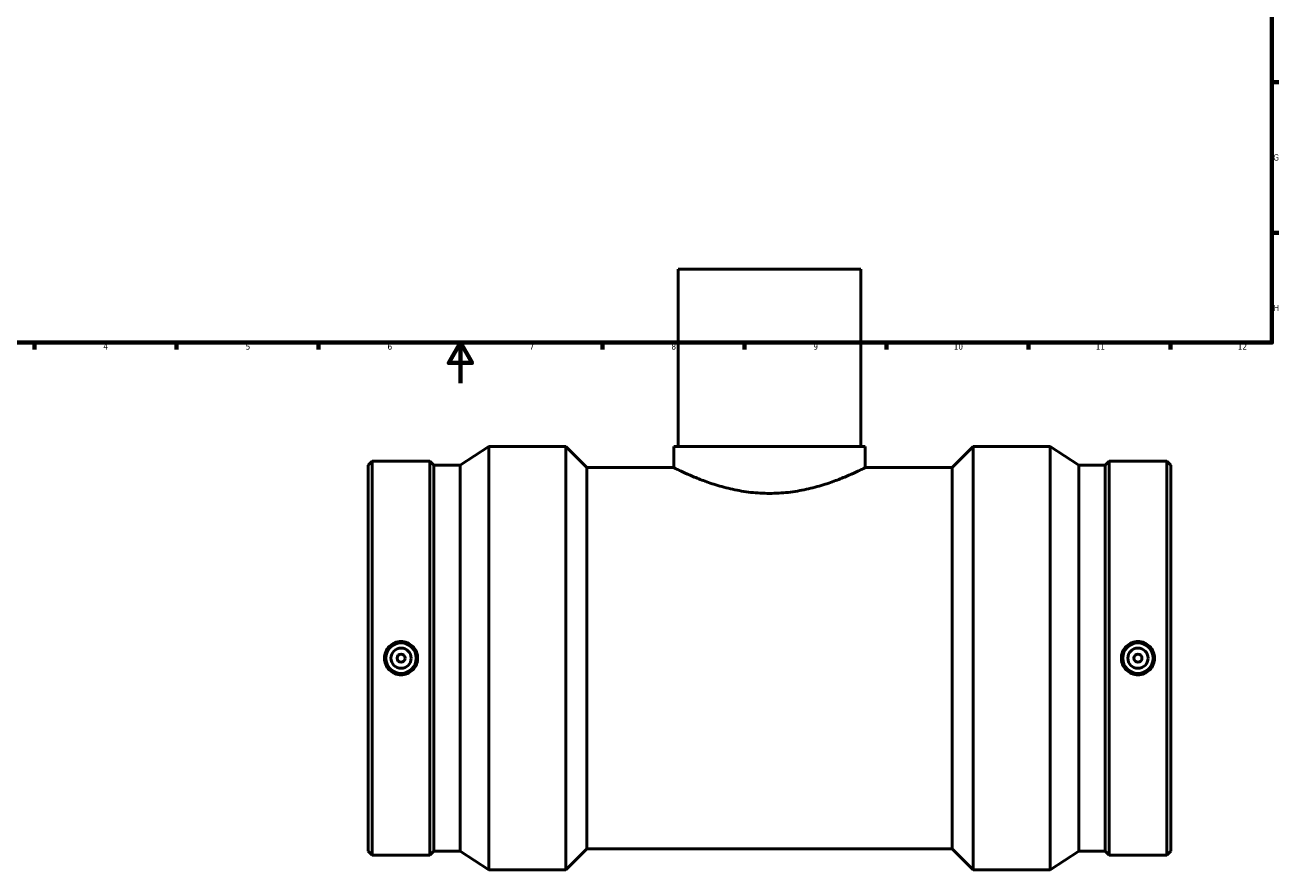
# Model space of a CAD drawing. Header units: millimetres. Extents: x -353 to 1541, y -240 to 1217.
# Tile 2 of 7: x 206 to 824, y -240 to 177. Entities that reach past the tile are written whole.
import ezdxf

# ---------------------------------------------------------------- set-up
doc = ezdxf.new("R2010")
doc.units = ezdxf.units.MM
doc.layers.add('Border (ANSI)', color=7, linetype='Continuous', lineweight=70)
doc.layers.add('Visible (ANSI)', color=7, linetype='Continuous', lineweight=50)
doc.styles.add('Note Text (ANSI)', font='tahoma.ttf')

# ---------------------------------------------------------------- blocks, each defined once
blk = doc.blocks.new('Borders Default Border')
at = {"layer": 'Border (ANSI)'}
for p, q in [((821, 148.5), (824.45, 148.5)), ((821, 74.25), (824.45, 74.25)), ((210.25, 20), (210.25, 16.55)), ((280.33, 20), (280.33, 16.55)), ((350.42, 20), (350.42, 16.55)), ((490.58, 20), (490.58, 16.55)), ((560.67, 20), (560.67, 16.55)), ((630.75, 20), (630.75, 16.55)), ((700.83, 20), (700.83, 16.55)), ((770.92, 20), (770.92, 16.55))]:
    blk.add_line(p, q, dxfattribs=at)
at = {"layer": 'Border (ANSI)', "flags": 128}
for points in [[(20, 20), (20, 574), (821, 574), (821, 20), (20, 20)], [(420.5, 0), (420.5, 20), (414.73, 10), (426.27, 10), (420.5, 20)]]:
    blk.add_lwpolyline(points, dxfattribs=at)
at = {"layer": 'Border (ANSI)', "color": 230, "true_color": 0xff0080, "attachment_point": 7, "style": 'Note Text (ANSI)'}
for s, insert, char_height in [('G', (821.66, 109.79), 3.05), ('H', (821.81, 35.6), 3.05), ('4', (244.23, 16.55), 3.05), ('5', (314.48, 16.49), 3.05), ('6', (384.49, 16.49), 3.05), ('7', (454.6, 16.55), 3.05), ('8', (524.63, 16.48), 3.05), ('9', (594.7, 16.49), 3.05), ('10', (663.96, 16.49), 3.048), ('11', (734.04, 16.55), 3.048), ('12', (804.13, 16.55), 3.048)]:
    blk.add_mtext(s, dxfattribs=dict(at, insert=insert, char_height=char_height))

msp = doc.modelspace()

# ---------------------------------------------------------------- linework, layer by layer
at = {"layer": 'Visible (ANSI)'}
for p, q in [((618.031, 56.279), (528.031, 56.279)), ((528.031, 56.279), (528.031, -31.221)), ((618.031, 56.279), (618.031, -31.221)), ((420.298, -40.48), (434.431, -31.221)), ((434.431, -240.221), (434.431, -31.221)), ((434.431, -31.221), (472.491, -31.221)), ((472.491, -240.221), (472.491, -31.221)), ((482.941, -41.671), (472.491, -31.221)), ((525.781, -31.221), (620.281, -31.221)), ((525.781, -31.221), (525.781, -41.671)), ((620.281, -31.221), (620.281, -41.671)), ((663.121, -41.671), (673.571, -31.221)), ((673.571, -240.221), (673.571, -31.221)), ((673.571, -31.221), (711.631, -31.221)), ((711.631, -240.221), (711.631, -31.221)), ((725.765, -40.48), (711.631, -31.221)), ((375.031, -40.48), (376.975, -38.536)), ((375.031, -230.963), (375.031, -40.48)), ((376.975, -232.906), (376.975, -38.536)), ((376.975, -38.536), (405.421, -38.536)), ((405.421, -232.906), (405.421, -38.536)), ((407.365, -40.48), (405.421, -38.536)), ((407.365, -230.963), (407.365, -40.48)), ((407.365, -40.48), (420.298, -40.48)), ((420.298, -230.963), (420.298, -40.48)), ((482.941, -229.771), (482.941, -41.671)), ((482.941, -41.671), (525.781, -41.671)), ((620.281, -41.671), (663.121, -41.671)), ((663.121, -229.771), (663.121, -41.671)), ((725.765, -230.963), (725.765, -40.48)), ((725.765, -40.48), (738.698, -40.48)), ((738.698, -40.48), (740.642, -38.536)), ((738.698, -230.963), (738.698, -40.48)), ((740.642, -232.906), (740.642, -38.536)), ((740.642, -38.536), (769.088, -38.536)), ((769.088, -232.906), (769.088, -38.536)), ((771.031, -40.48), (769.088, -38.536)), ((771.031, -230.963), (771.031, -40.48)), ((375.031, -230.963), (376.975, -232.906)), ((376.975, -232.906), (405.421, -232.906)), ((407.365, -230.963), (405.421, -232.906)), ((407.365, -230.963), (420.298, -230.963)), ((420.298, -230.963), (434.431, -240.221)), ((482.941, -229.771), (472.491, -240.221)), ((482.941, -229.771), (663.121, -229.771)), ((663.121, -229.771), (673.571, -240.221)), ((725.765, -230.963), (711.631, -240.221)), ((725.765, -230.963), (738.698, -230.963)), ((738.698, -230.963), (740.642, -232.906)), ((740.642, -232.906), (769.088, -232.906)), ((771.031, -230.963), (769.088, -232.906)), ((434.431, -240.221), (472.491, -240.221)), ((673.571, -240.221), (711.631, -240.221))]:
    msp.add_line(p, q, dxfattribs=at)
for centre, radius in [((391.198, -135.721), 7.5), ((754.865, -135.721), 7.5), ((391.198, -135.721), 5), ((391.198, -135.721), 2), ((754.865, -135.721), 5), ((754.865, -135.721), 2)]:
    msp.add_circle(centre, radius, dxfattribs=at)
for points, knots in [([(620.281, -41.671), (620.281, -41.671), (619.986, -41.821), (618.764, -42.426), (617.836, -42.882), (615.407, -44.029), (613.904, -44.721), (610.454, -46.218), (608.507, -47.021), (604.372, -48.593), (602.033, -49.419), (596.929, -50.998), (594.164, -51.748), (588.366, -53.017), (585.327, -53.534), (579.176, -54.227), (576.063, -54.402), (569.999, -54.402), (566.887, -54.227), (560.735, -53.534), (557.697, -53.017), (551.899, -51.748), (549.133, -50.998), (544.029, -49.419), (541.691, -48.593), (537.556, -47.021), (535.609, -46.218), (532.158, -44.721), (530.655, -44.029), (528.226, -42.882), (527.299, -42.426), (526.076, -41.821), (525.781, -41.671), (525.781, -41.671)], [7.2665947, 7.2665947, 7.2665947, 7.2665947, 8.1736518, 8.1736518, 9.080709, 9.080709, 9.9877662, 9.9877662, 10.8948234, 10.8948234, 11.8044149, 11.8044149, 12.7140064, 12.7140064, 13.6235978, 13.6235978, 14.5331893, 14.5331893, 15.4427808, 15.4427808, 16.3523723, 16.3523723, 17.2619638, 17.2619638, 18.1715553, 18.1715553, 19.0786125, 19.0786125, 19.9856697, 19.9856697, 20.8927268, 20.8927268, 21.799784, 21.799784, 21.799784, 21.799784]), ([(391.198, -127.507), (392.228, -127.507), (393.327, -127.714), (395.345, -128.556), (396.265, -129.189), (397.716, -130.649), (398.344, -131.572), (399.177, -133.593), (399.382, -134.692), (399.382, -136.751), (399.177, -137.849), (398.344, -139.87), (397.716, -140.793), (396.265, -142.253), (395.345, -142.887), (393.327, -143.728), (392.228, -143.935), (390.167, -143.935), (389.069, -143.728), (387.051, -142.887), (386.13, -142.253), (384.679, -140.793), (384.051, -139.87), (383.219, -137.849), (383.014, -136.751), (383.014, -134.692), (383.219, -133.593), (384.051, -131.572), (384.679, -130.649), (386.13, -129.189), (387.051, -128.556), (389.069, -127.714), (390.167, -127.507), (391.198, -127.507)], [0, 0, 0, 0, 0.3091333, 0.3091333, 0.6182666, 0.6182666, 0.9271367, 0.9271367, 1.2360068, 1.2360068, 1.5448769, 1.5448769, 1.8537471, 1.8537471, 2.1628804, 2.1628804, 2.4720137, 2.4720137, 2.781147, 2.781147, 3.0902803, 3.0902803, 3.3991504, 3.3991504, 3.7080205, 3.7080205, 4.0168906, 4.0168906, 4.3257607, 4.3257607, 4.634894, 4.634894, 4.9440273, 4.9440273, 4.9440273, 4.9440273]), ([(754.865, -143.935), (753.834, -143.935), (752.736, -143.728), (750.717, -142.887), (749.797, -142.253), (748.346, -140.793), (747.718, -139.87), (746.885, -137.849), (746.681, -136.751), (746.681, -134.692), (746.885, -133.593), (747.718, -131.572), (748.346, -130.649), (749.797, -129.189), (750.717, -128.556), (752.736, -127.714), (753.834, -127.507), (755.895, -127.507), (756.993, -127.714), (759.012, -128.556), (759.932, -129.189), (761.383, -130.649), (762.011, -131.572), (762.844, -133.593), (763.048, -134.692), (763.048, -136.751), (762.844, -137.849), (762.011, -139.87), (761.383, -140.793), (759.932, -142.253), (759.012, -142.887), (756.993, -143.728), (755.895, -143.935), (754.865, -143.935)], [0, 0, 0, 0, 0.3091333, 0.3091333, 0.6182666, 0.6182666, 0.9271367, 0.9271367, 1.2360068, 1.2360068, 1.5448769, 1.5448769, 1.8537471, 1.8537471, 2.1628804, 2.1628804, 2.4720137, 2.4720137, 2.781147, 2.781147, 3.0902803, 3.0902803, 3.3991504, 3.3991504, 3.7080205, 3.7080205, 4.0168906, 4.0168906, 4.3257607, 4.3257607, 4.634894, 4.634894, 4.9440273, 4.9440273, 4.9440273, 4.9440273])]:
    msp.add_open_spline(points, degree=3, knots=knots, dxfattribs=at)

# ---------------------------------------------------------------- block references
msp.add_blockref('Borders Default Border', (0, 0))

doc.saveas('drawing.dxf')
